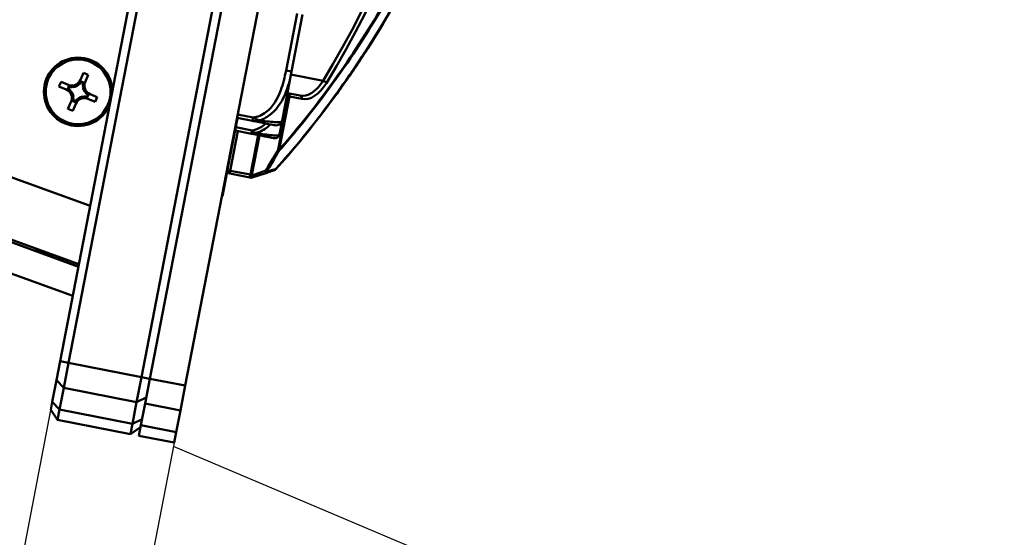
# Model space of a CAD drawing. Header units: inches. Extents: x 7.7 to 68.4, y -5.1 to 39.9.
# Tile 4 of 172: x 16.2 to 19.7, y 7 to 8.8. Entities that reach past the tile are written whole.
import ezdxf

# ---------------------------------------------------------------- set-up
doc = ezdxf.new("R2010")
doc.units = ezdxf.units.IN
doc.header["$MEASUREMENT"] = 0
for name, color, linetype, lineweight in [('Dimensions(ROSSANSI)', 7, 'Continuous', 25), ('Visible Edges(ROSSANSI)', 7, 'Continuous', 50), ('Visible Tangent Edges(ROSSANSI)', 7, 'Continuous', 50)]:
    doc.layers.add(name, color=color, linetype=linetype, lineweight=lineweight)
doc.styles.add('DEFAULT-ROSSANSI', font='arial.ttf')
doc.dimstyles.new('DEFAULT-ROSSANSI', dxfattribs={"dimtxt": 1, "dimasz": 0.098425, "dimexe": 0.125, "dimexo": 0.0625, "dimgap": 0.031496, "dimtad": 0, "dimtih": 1, "dimtoh": 1, "dimrnd": 1e-08, "dimzin": 0, "dimdsep": 46, "dimtxsty": 'DEFAULT-ROSSANSI', "dimcen": 0.09, "dimdle": 0.393701, "dimclrd": 7, "dimclre": 7, "dimclrt": 179, "dimadec": 0, "dimazin": 0, "dimtfac": 1, "dimtofl": 0, "dimtmove": 0, "dimatfit": 3, "dimfxl": 1, "dimtolj": 1, "dimtzin": 0, "dimlwd": 25, "dimlwe": 25, "dimarcsym": 0})

# ---------------------------------------------------------------- blocks, each defined once
blk = doc.blocks.new('*D6')
at = {"layer": 'Defpoints', "color": 0}
for p in [(20.9554, 23.5647), (16.7229, 7.3335), (22.741, 4.7852)]:
    blk.add_point(p, dxfattribs=at)
at = {"layer": 'Dimensions(ROSSANSI)', "color": 7, "lineweight": 25}
for p, q in [((21.0129, 23.5403), (29.3276, 20.0195)), ((29.1742, 19.9776), (26.5969, 13.8912)), ((22.7794, 4.8758), (26.0275, 12.5465)), ((16.7804, 7.3092), (22.8561, 4.7364))]:
    blk.add_line(p, q, dxfattribs=at)
at = {"layer": 'Dimensions(ROSSANSI)', "color": 7}
for points in [[(29.1591, 19.984), (29.1893, 19.9712), (29.2125, 20.0682)], [(22.7643, 4.8822), (22.7945, 4.8694), (22.741, 4.7852)]]:
    blk.add_solid(points, dxfattribs=at)
at = {"layer": 'Dimensions(ROSSANSI)', "color": 179, "lineweight": 25, "insert": (22.3555, 13.8597), "char_height": 1, "attachment_point": 1, "style": 'DEFAULT-ROSSANSI'}
blk.add_mtext('\\A1;16.60 [421.6]', dxfattribs=at)
blk = doc.blocks.new('*D8')
at = {"layer": 'Defpoints', "color": 0}
for p in [(16.3876, 7.6039), (16.8226, 7.5198), (16.504, 5.873)]:
    blk.add_point(p, dxfattribs=at)
at = {"layer": 'Dimensions(ROSSANSI)', "color": 7, "lineweight": 25}
for p, q in [((16.3758, 7.5426), (16.0453, 5.8344)), ((16.8107, 7.4584), (16.4802, 5.7503)), ((16.069, 5.9571), (14.1585, 6.3268)), ((16.4073, 5.8917), (16.1657, 5.9384))]:
    blk.add_line(p, q, dxfattribs=at)
at = {"layer": 'Dimensions(ROSSANSI)', "color": 7}
for points in [[(16.1688, 5.9545), (16.1626, 5.9223), (16.069, 5.9571)], [(16.4105, 5.9078), (16.4042, 5.8756), (16.504, 5.873)]]:
    blk.add_solid(points, dxfattribs=at)
at = {"layer": 'Dimensions(ROSSANSI)', "color": 179, "lineweight": 25, "insert": (7.6734, 6.9676), "char_height": 1, "attachment_point": 1, "style": 'DEFAULT-ROSSANSI'}
blk.add_mtext('\\A1;0.44 [11.3]', dxfattribs=at)
blk = doc.blocks.new('*D9')
at = {"layer": 'Defpoints', "color": 0}
for p in [(14.3877, 23.4915), (16.8226, 7.5198), (15.4602, 3.307), (14.3877, -5.0652)]:
    blk.add_point(p, dxfattribs=at)
at = {"layer": 'Dimensions(ROSSANSI)', "color": 7, "lineweight": 25}
for p, q in [((14.3877, 23.429), (14.3877, 3.2504)), ((16.8107, 7.4584), (15.9673, 3.099))]:
    blk.add_line(p, q, dxfattribs=at)
for start, end in [(90, 91.49163), (79.71813, 89.33187)]:
    blk.add_arc((14.3877, -5.0652), 8.4406, start, end, dxfattribs=at)
at = {"layer": 'Dimensions(ROSSANSI)', "color": 7}
for points in [[(14.486, 3.3584), (14.4862, 3.3912), (14.3877, 3.3754)], [(15.8973, 3.256), (15.8913, 3.2237), (15.991, 3.2217)]]:
    blk.add_solid(points, dxfattribs=at)
at = {"layer": 'Dimensions(ROSSANSI)', "color": 179, "lineweight": 25, "insert": (12.2688, 3.7938), "char_height": 1, "attachment_point": 1, "style": 'DEFAULT-ROSSANSI'}
blk.add_mtext('\\A1;11°', dxfattribs=at)
blk = doc.blocks.new('*D10')
at = {"layer": 'Defpoints', "color": 0}
for p in [(19.5793, 27.0317), (14.3877, 23.4915), (20.8767, 23.3789), (14.3877, 8.0546)]:
    blk.add_point(p, dxfattribs=at)
at = {"layer": 'Dimensions(ROSSANSI)', "color": 7, "lineweight": 25}
for p, q in [((14.3877, 23.554), (14.3877, 27.854)), ((20.9011, 23.4364), (22.108, 26.2868))]:
    blk.add_line(p, q, dxfattribs=at)
for start, end in [(81.54403, 89.71337), (67.33663, 75.47329)]:
    blk.add_arc((14.3877, 8.0546), 19.6744, start, end, dxfattribs=at)
at = {"layer": 'Dimensions(ROSSANSI)', "color": 7}
for points in [[(14.4861, 27.7123), (14.4862, 27.7451), (14.3877, 27.729)], [(21.9749, 26.2249), (21.9622, 26.1947), (22.0593, 26.1716)]]:
    blk.add_solid(points, dxfattribs=at)
at = {"layer": 'Dimensions(ROSSANSI)', "color": 179, "lineweight": 25, "insert": (17.3123, 27.8466), "char_height": 1, "attachment_point": 1, "style": 'DEFAULT-ROSSANSI'}
blk.add_mtext('\\A1;23°', dxfattribs=at)

msp = doc.modelspace()

# ---------------------------------------------------------------- linework, layer by layer
at = {"layer": 'Visible Edges(ROSSANSI)'}
for p, q in [((16.6999, 7.5435), (18.9269, 19.0541)), ((16.8226, 7.5198), (19.0496, 19.0303)), ((16.752, 9.4872), (16.3876, 7.6039)), ((16.4171, 7.5982), (16.7758, 9.4521)), ((17.0291, 9.4031), (16.6704, 7.5492)), ((17.1921, 8.6109), (17.2305, 8.8095)), ((16.4513, 7.9327), (14.5567, 8.6223)), ((16.4583, 8.5817), (16.4692, 8.607)), ((16.4692, 8.607), (16.4857, 8.5999)), ((16.4857, 8.5999), (16.4749, 8.5746)), ((17.1589, 8.4396), (17.1921, 8.6109)), ((16.4529, 7.9412), (14.6934, 8.5816)), ((16.3839, 8.5593), (16.391, 8.5758)), ((16.4092, 8.5484), (16.3839, 8.5593)), ((16.391, 8.5758), (16.4163, 8.565)), ((16.4186, 8.5597), (16.4146, 8.5504)), ((16.4195, 8.5579), (16.4165, 8.551)), ((16.431, 8.5587), (16.4301, 8.5567)), ((16.454, 8.5662), (16.452, 8.5671)), ((16.4697, 8.5724), (16.4603, 8.5764)), ((16.4678, 8.5715), (16.4609, 8.5744)), ((16.4686, 8.56), (16.4666, 8.5608)), ((14.5218, 8.5266), (16.4317, 7.8314)), ((16.4247, 8.5441), (16.4239, 8.5421)), ((16.4323, 8.521), (16.4342, 8.5202)), ((16.4699, 8.5224), (16.4707, 8.5243)), ((16.4762, 8.5369), (16.477, 8.5389)), ((16.4814, 8.5231), (16.4844, 8.53)), ((16.4823, 8.5213), (16.4863, 8.5307)), ((16.4917, 8.5326), (16.5169, 8.5218)), ((16.5169, 8.5218), (16.5098, 8.5052)), ((17.1788, 8.5355), (17.1775, 8.5357)), ((17.2212, 8.5273), (17.1788, 8.5355)), ((16.4151, 8.4811), (16.426, 8.5064)), ((16.4312, 8.5087), (16.4406, 8.5046)), ((16.4425, 8.4993), (16.4317, 8.474)), ((16.4331, 8.5095), (16.4399, 8.5066)), ((16.4468, 8.5148), (16.4488, 8.5139)), ((16.5098, 8.5052), (16.4846, 8.5161)), ((16.4317, 8.474), (16.4151, 8.4811)), ((17.0045, 8.4495), (16.9709, 8.2759)), ((17.0025, 8.4498), (17.0559, 8.4395)), ((17.1497, 8.392), (17.1589, 8.4396)), ((16.996, 8.4057), (17.0526, 8.3947)), ((16.9709, 8.2759), (16.9614, 8.2268)), ((16.9773, 8.2564), (17.0475, 8.2428)), ((17.0557, 8.2426), (17.0994, 8.2571)), ((16.9519, 8.1777), (16.9614, 8.2268)), ((16.9594, 8.2271), (16.9614, 8.2268)), ((17.0475, 8.2428), (17.0506, 8.2422)), ((16.9499, 8.1781), (16.9519, 8.1777)), ((16.3026, 7.9868), (16.3055, 7.9948)), ((16.4515, 7.9337), (16.303, 7.9878)), ((16.3865, 7.9574), (16.3891, 7.9644)), ((16.3749, 7.538), (16.3876, 7.6039)), ((16.4171, 7.5982), (16.4003, 7.5114)), ((16.3749, 7.538), (16.3603, 7.4626)), ((16.6536, 7.4624), (16.6704, 7.5492)), ((16.6831, 7.4567), (16.6999, 7.5435)), ((16.3857, 7.4361), (16.4003, 7.5114)), ((16.8226, 7.5198), (16.8058, 7.433)), ((16.355, 7.4353), (16.3603, 7.4626)), ((16.6536, 7.4624), (16.639, 7.3871)), ((16.3788, 7.4001), (16.355, 7.4353)), ((16.3857, 7.4361), (16.3788, 7.4001)), ((16.6831, 7.4567), (16.6685, 7.3814)), ((16.7912, 7.3576), (16.8058, 7.433)), ((16.6321, 7.3511), (16.3788, 7.4001)), ((16.6321, 7.3511), (16.639, 7.3871)), ((16.6321, 7.3511), (16.6672, 7.3749)), ((16.6615, 7.3454), (16.6685, 7.3814)), ((16.7912, 7.3576), (16.7843, 7.3217)), ((16.6615, 7.3454), (16.7843, 7.3217))]:
    msp.add_line(p, q, dxfattribs=at)
msp.add_circle((16.4504, 8.5405), 0.1125, dxfattribs=at)
for centre, radius, start, end in [((16.4504, 8.5405), 0.119, 1.357, 336.743), ((16.4289, 8.5944), 0.032, 246.76, 336.76), ((16.4289, 8.5944), 0.0377, 255.4383, 271.8024), ((16.4289, 8.5944), 0.0377, 278.6447, 304.8753), ((16.4289, 8.5944), 0.0377, 311.7176, 328.0817), ((16.5043, 8.562), 0.0377, 165.4383, 181.8024), ((16.5043, 8.562), 0.0377, 188.6447, 214.8753), ((16.5043, 8.562), 0.032, 156.76, 246.76), ((16.3966, 8.519), 0.032, 336.76, 66.76), ((16.3966, 8.519), 0.0377, 41.7176, 58.0817), ((16.3966, 8.519), 0.0377, 8.6447, 34.8753), ((16.3966, 8.519), 0.0377, 345.4383, 1.8024), ((16.4719, 8.4867), 0.0377, 98.6447, 124.8753), ((16.4719, 8.4867), 0.0377, 75.4383, 91.8024), ((16.5043, 8.562), 0.0377, 221.7176, 238.0817), ((16.4719, 8.4867), 0.0377, 131.7176, 148.0817), ((16.4719, 8.4867), 0.032, 66.76, 156.76), ((17.1396, 8.4434), 0.0197, 259.05, 349.05), ((17.1343, 8.395), 0.0157, 259.05, 349.05), ((16.9792, 8.2662), 0.01, 169.05, 259.05), ((17.1302, 8.2779), 0.01, 288.4184, 318.2627), ((17.0525, 8.2521), 0.01, 259.05, 288.4184)]:
    msp.add_arc(centre, radius, start, end, dxfattribs=at)
for centre, major_axis, start_param, end_param in [((16.4333, 8.5925), (0.0333, -0.0143), 4.695846, 5.027133), ((16.4271, 8.59), (0.0143, 0.0333), 4.397645, 4.728932), ((16.5024, 8.5577), (-0.0143, -0.0333), 4.695846, 5.027133), ((16.4009, 8.5171), (-0.0333, 0.0143), 4.397645, 4.728932), ((16.3985, 8.5234), (0.0143, 0.0333), 4.695846, 5.027133), ((16.4676, 8.4885), (-0.0333, 0.0143), 4.695846, 5.027133), ((16.4999, 8.5639), (0.0333, -0.0143), 4.397645, 4.728932), ((16.4738, 8.491), (-0.0143, -0.0333), 4.397645, 4.728932)]:
    msp.add_ellipse(centre, major_axis=major_axis, ratio=0.9914, start_param=start_param, end_param=end_param, dxfattribs=at)
for points, knots in [([(17.1376, 8.2713), (17.1943, 8.3348), (17.25, 8.4021), (17.3645, 8.5528), (17.423, 8.6372), (17.5347, 8.8163), (17.5878, 8.911), (17.7124, 9.1628), (17.7789, 9.3266), (17.8686, 9.6148), (17.8989, 9.7348), (17.9224, 9.856), (17.9458, 9.9773), (17.9625, 10.0999), (17.9867, 10.4008), (17.9862, 10.5776), (17.9709, 10.7747), (17.9684, 10.8023), (17.9655, 10.8297)], [0.205703, 0.205703, 0.205703, 0.205703, 1.01733, 1.01733, 1.924013, 1.924013, 2.830701, 2.830701, 4.215232, 4.215232, 5.153714, 5.153714, 5.153714, 6.092195, 6.092195, 7.476726, 7.476726, 7.704451, 7.704451, 7.704451, 7.704451]), ([(17.0559, 8.4395), (17.0739, 8.436), (17.0894, 8.433), (17.1009, 8.4308), (17.1186, 8.4274), (17.1274, 8.4257), (17.1317, 8.4248), (17.1351, 8.4242), (17.1356, 8.4241), (17.1359, 8.424)], [-0.7968224, -0.7968224, -0.7968224, -0.7968224, -0.6514613, -0.6514613, -0.6514613, -0.427691, -0.427691, -0.427691, -0.2569517, -0.2569517, -0.2569517, -0.2569517]), ([(17.0526, 8.3947), (17.0912, 8.3873), (17.1137, 8.3829), (17.1232, 8.3811), (17.1295, 8.3799), (17.1306, 8.3797), (17.1313, 8.3795)], [-0.5252205, -0.5252205, -0.5252205, -0.5252205, -0.20743, -0.20743, -0.20743, 0, 0, 0, 0]), ([(17.0994, 8.2571), (17.1016, 8.2579), (17.1039, 8.2587), (17.1098, 8.2606), (17.1134, 8.2618), (17.117, 8.263), (17.12, 8.264), (17.1229, 8.265), (17.1284, 8.2668), (17.1309, 8.2676), (17.1333, 8.2684)], [0.0250944, 0.0250944, 0.0250944, 0.0250944, 0.0690821, 0.0690821, 0.1381643, 0.1381643, 0.1381643, 0.195225, 0.195225, 0.2431639, 0.2431639, 0.2431639, 0.2431639])]:
    msp.add_open_spline(points, degree=3, knots=knots, dxfattribs=at)
for points in [[(16.4163, 8.565), (16.4247, 8.5614), (16.4346, 8.5571)], [(16.4505, 8.5634), (16.4547, 8.5733), (16.4583, 8.5817)], [(16.4749, 8.5746), (16.4713, 8.5662), (16.467, 8.5563)], [(16.4275, 8.5406), (16.4176, 8.5448), (16.4092, 8.5484)], [(16.426, 8.5064), (16.4296, 8.5148), (16.4338, 8.5247)], [(16.4846, 8.5161), (16.4762, 8.5197), (16.4663, 8.5239)], [(16.4734, 8.5405), (16.4833, 8.5362), (16.4917, 8.5326)], [(16.4504, 8.5176), (16.4461, 8.5077), (16.4425, 8.4993)]]:
    msp.add_rational_spline(points, [1, 1.0434797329, 1], degree=2, dxfattribs=at)
for points in [[(16.4186, 8.5597), (16.419, 8.5588), (16.4195, 8.5579)], [(16.4603, 8.5764), (16.4606, 8.5754), (16.4609, 8.5744)], [(16.4697, 8.5724), (16.4687, 8.5719), (16.4678, 8.5715)], [(16.4146, 8.5504), (16.4155, 8.5507), (16.4165, 8.551)], [(16.4823, 8.5213), (16.4819, 8.5222), (16.4814, 8.5231)], [(16.4863, 8.5307), (16.4853, 8.5303), (16.4844, 8.53)], [(16.4312, 8.5087), (16.4321, 8.5091), (16.4331, 8.5095)], [(16.4406, 8.5046), (16.4402, 8.5056), (16.4399, 8.5066)]]:
    msp.add_open_spline(points, degree=2, dxfattribs=at)
at = {"layer": 'Visible Tangent Edges(ROSSANSI)'}
for p, q in [((17.2112, 8.8132), (17.1728, 8.6146)), ((16.4921, 8.1438), (14.7631, 8.7731)), ((17.1728, 8.6146), (17.1921, 8.6109)), ((17.3015, 8.579), (17.1901, 8.6005)), ((17.1815, 8.5248), (17.1458, 8.3399)), ((17.1493, 8.3392), (17.1851, 8.5241)), ((17.1756, 8.5259), (17.1815, 8.5248)), ((17.1851, 8.5241), (17.1815, 8.5248)), ((17.1851, 8.5241), (17.2275, 8.5159)), ((17.0582, 8.4511), (17.0048, 8.4614)), ((17.0559, 8.4395), (17.0582, 8.4511)), ((16.9792, 8.2662), (17.0058, 8.4038)), ((17.0549, 8.4063), (16.9983, 8.4173)), ((17.076, 8.3902), (17.0494, 8.2527)), ((17.0541, 8.2518), (17.0807, 8.3893)), ((17.1458, 8.3399), (17.1493, 8.3392)), ((16.9689, 8.2762), (16.9709, 8.2759)), ((16.9694, 8.2681), (16.9792, 8.2662)), ((16.9792, 8.2662), (16.9773, 8.2564)), ((17.0494, 8.2527), (16.9792, 8.2662)), ((17.0475, 8.2428), (17.0494, 8.2527)), ((17.0494, 8.2527), (17.0541, 8.2518)), ((17.0571, 8.2512), (17.0541, 8.2518)), ((17.1008, 8.2657), (17.0571, 8.2512)), ((16.4171, 7.5982), (16.3876, 7.6039)), ((16.6704, 7.5492), (16.4171, 7.5982)), ((16.4003, 7.5114), (16.3749, 7.538)), ((16.6704, 7.5492), (16.6999, 7.5435)), ((16.8226, 7.5198), (16.6999, 7.5435)), ((16.6536, 7.4624), (16.4003, 7.5114)), ((16.3857, 7.4361), (16.3603, 7.4626)), ((16.6536, 7.4624), (16.6871, 7.4776)), ((16.639, 7.3871), (16.3857, 7.4361)), ((16.6831, 7.4567), (16.8058, 7.433)), ((16.639, 7.3871), (16.6725, 7.4022)), ((16.7912, 7.3576), (16.6685, 7.3814))]:
    msp.add_line(p, q, dxfattribs=at)
for centre, major_axis, ratio, start_param, end_param in [((16.4568, 10.1396), (-0.4653, -2.4049), 0.5547, 0.976398, 1.94755), ((16.465, 10.138), (0.4672, 2.4148), 0.5547, 4.11799, 5.091448), ((17.2497, 8.6745), (-0.0285, -0.1473), 0.5547, 0, 0.976398), ((17.2579, 8.6729), (-0.0304, -0.1571), 0.5547, 0, 0.976398), ((17.3049, 8.5726), (0.00853, -0.00523), 0.465957, 0.677589, 2.248385), ((17.1769, 8.5257), (0.0019, 0.00982), 0.83205, 4.712389, 6.283185), ((17.1769, 8.5257), (0.0019, 0.00982), 0.471858, 4.712389, 6.283185), ((17.2193, 8.5174), (0.0019, 0.00982), 0.83205, 4.712389, 6.283185), ((17.0549, 8.4063), (-0.0022, -0.0116), 0.00001, 6.14868, 7.853982), ((17.1411, 8.3408), (0.00859, -0.00511), 0.178388, 0.30791, 1.110784), ((17.1411, 8.3408), (0.00753, -0.00658), 0.60209, 0.38277, 0.768059), ((17.0494, 8.2527), (-0.0019, -0.00982), 0.471858, 0, 1.570796), ((17.0525, 8.2521), (-0.0019, -0.00982), 0.471858, 0, 1.570796), ((17.0525, 8.2521), (0.00316, -0.00949), 0.42269, 0, 1.337269), ((17.0962, 8.2666), (0.00316, -0.00949), 0.42269, 0, 1.337269), ((17.0962, 8.2666), (0.00316, -0.00949), 0.908669, 0, 0.804377), ((17.0962, 8.2666), (0.00851, -0.00525), 0.185948, 0.311111, 1.113669), ((17.1302, 8.2779), (0.00316, -0.00949), 0.90902, 0, 0.810929), ((17.1302, 8.2779), (0.00746, -0.00666), 0.603716, 0, 0.388684)]:
    msp.add_ellipse(centre, major_axis=major_axis, ratio=ratio, start_param=start_param, end_param=end_param, dxfattribs=at)
for points, knots in [([(17.965, 10.8295), (17.9679, 10.8018), (17.9704, 10.7738), (17.9857, 10.5766), (17.9862, 10.4001), (17.962, 10.0996), (17.9454, 9.9772), (17.922, 9.8561), (17.8985, 9.735), (17.8683, 9.6152), (17.7787, 9.3274), (17.7124, 9.1638), (17.5879, 8.9124), (17.5349, 8.8178), (17.4234, 8.6389), (17.365, 8.5546), (17.2507, 8.4041), (17.1952, 8.337), (17.1386, 8.2735)], [-7.707404, -7.707404, -7.707404, -7.707404, -7.476726, -7.476726, -6.092195, -6.092195, -5.153714, -5.153714, -5.153714, -4.215232, -4.215232, -2.830701, -2.830701, -1.924013, -1.924013, -1.01733, -1.01733, -0.205703, -0.205703, -0.205703, -0.205703]), ([(17.9356, 10.8157), (17.939, 10.7827), (17.942, 10.7493), (17.9565, 10.5535), (17.9566, 10.3842), (17.9329, 10.0957), (17.9169, 9.9779), (17.8943, 9.8615), (17.8718, 9.745), (17.8428, 9.6298), (17.7571, 9.3533), (17.6939, 9.1962), (17.5744, 8.9525), (17.5228, 8.8597), (17.4144, 8.6842), (17.3576, 8.6015), (17.2502, 8.4589), (17.2002, 8.3975), (17.1493, 8.3392)], [2.459447, 2.459447, 2.459447, 2.459447, 2.735767, 2.735767, 4.066581, 4.066581, 4.970623, 4.970623, 4.970623, 5.874664, 5.874664, 7.205478, 7.205478, 8.095734, 8.095734, 8.985984, 8.985984, 9.724261, 9.724261, 9.724261, 9.724261]), ([(17.1496, 8.3364), (17.2006, 8.3948), (17.2506, 8.4563), (17.3581, 8.5991), (17.415, 8.682), (17.5236, 8.8578), (17.5752, 8.9508), (17.6948, 9.1949), (17.7581, 9.3522), (17.844, 9.6292), (17.873, 9.7446), (17.8956, 9.8612), (17.9181, 9.9779), (17.9342, 10.0958), (17.9579, 10.3848), (17.9578, 10.5544), (17.9434, 10.7503), (17.9405, 10.7835), (17.937, 10.8164)], [-9.724261, -9.724261, -9.724261, -9.724261, -8.985984, -8.985984, -8.095734, -8.095734, -7.205478, -7.205478, -5.874664, -5.874664, -4.970623, -4.970623, -4.970623, -4.066581, -4.066581, -2.735767, -2.735767, -2.461169, -2.461169, -2.461169, -2.461169]), ([(17.1728, 8.6146), (17.1683, 8.5914), (17.1628, 8.568), (17.1545, 8.5458), (17.1437, 8.5167), (17.1275, 8.4884), (17.1025, 8.4695), (17.0895, 8.4598), (17.0743, 8.4529), (17.0582, 8.4511)], [0.2569537, 0.2569537, 0.2569537, 0.2569537, 0.4371919, 0.4371919, 0.4371919, 0.6739428, 0.6739428, 0.6739428, 0.7963818, 0.7963818, 0.7963818, 0.7963818]), ([(17.0819, 8.4415), (17.0961, 8.4465), (17.1096, 8.4541), (17.1463, 8.4847), (17.1628, 8.5138), (17.1823, 8.5653), (17.188, 8.5879), (17.1921, 8.6109)], [-0.7478145, -0.7478145, -0.7478145, -0.7478145, -0.6493253, -0.6493253, -0.427691, -0.427691, -0.2569537, -0.2569537, -0.2569537, -0.2569537]), ([(17.0559, 8.4395), (17.0573, 8.4392), (17.0588, 8.439), (17.0615, 8.4388), (17.0629, 8.4387), (17.0651, 8.4386), (17.0659, 8.4386), (17.0674, 8.4387), (17.0679, 8.4387), (17.0696, 8.4388), (17.0707, 8.4389), (17.0736, 8.4393), (17.0754, 8.4396), (17.0788, 8.4404), (17.0804, 8.4409), (17.0819, 8.4415)], [-0.0532704, -0.0532704, -0.0532704, -0.0532704, -0.04377373, -0.04377373, -0.03521335, -0.03521335, -0.02986312, -0.02986312, -0.02651922, -0.02651922, -0.01983142, -0.01983142, -0.00913095, -0.00913095, 0.00023197, 0.00023197, 0.00023197, 0.00023197]), ([(17.0819, 8.4415), (17.0805, 8.4417), (17.0791, 8.442), (17.076, 8.4429), (17.0744, 8.4434), (17.0717, 8.4444), (17.0707, 8.4448), (17.0692, 8.4454), (17.0687, 8.4456), (17.0674, 8.4462), (17.0666, 8.4465), (17.0646, 8.4475), (17.0633, 8.4481), (17.0608, 8.4495), (17.0595, 8.4503), (17.0582, 8.4511)], [-0.00023197, -0.00023197, -0.00023197, -0.00023197, 0.00913095, 0.00913095, 0.01983142, 0.01983142, 0.02651922, 0.02651922, 0.02986312, 0.02986312, 0.03521335, 0.03521335, 0.04377373, 0.04377373, 0.0532704, 0.0532704, 0.0532704, 0.0532704]), ([(17.0676, 8.3972), (17.0713, 8.3983), (17.0749, 8.3994), (17.0939, 8.4068), (17.1075, 8.4161), (17.1192, 8.4272)], [-4.4390134, -4.4390134, -4.4390134, -4.4390134, -4.4135105, -4.4135105, -4.302638, -4.302638, -4.302638, -4.302638]), ([(17.1589, 8.4396), (17.1586, 8.4373), (17.1552, 8.4346), (17.1257, 8.4356), (17.1073, 8.4375), (17.0819, 8.4415)], [0.2569517, 0.2569517, 0.2569517, 0.2569517, 0.5559983, 0.5559983, 0.7482818, 0.7482818, 0.7482818, 0.7482818]), ([(17.0526, 8.3947), (17.0535, 8.3946), (17.0543, 8.3945), (17.056, 8.3944), (17.0567, 8.3944), (17.058, 8.3945), (17.0585, 8.3946), (17.0593, 8.3947), (17.0597, 8.3947), (17.0606, 8.3949), (17.0612, 8.395), (17.0629, 8.3954), (17.0639, 8.3957), (17.0658, 8.3964), (17.0667, 8.3968), (17.0676, 8.3972)], [-0.02627331, -0.02627331, -0.02627331, -0.02627331, -0.02158775, -0.02158775, -0.01736415, -0.01736415, -0.0147244, -0.0147244, -0.01307456, -0.01307456, -0.00977487, -0.00977487, -0.00449537, -0.00449537, 0.00012419, 0.00012419, 0.00012419, 0.00012419]), ([(17.0676, 8.3972), (17.0669, 8.3976), (17.0661, 8.3979), (17.0645, 8.3988), (17.0636, 8.3993), (17.0622, 8.4002), (17.0617, 8.4005), (17.0609, 8.4011), (17.0606, 8.4013), (17.0599, 8.4018), (17.0595, 8.4021), (17.0584, 8.403), (17.0577, 8.4036), (17.0563, 8.4049), (17.0556, 8.4056), (17.0549, 8.4063)], [-0.00012419, -0.00012419, -0.00012419, -0.00012419, 0.00449537, 0.00449537, 0.00977487, 0.00977487, 0.01307456, 0.01307456, 0.0147244, 0.0147244, 0.01736415, 0.01736415, 0.02158775, 0.02158775, 0.02627331, 0.02627331, 0.02627331, 0.02627331]), ([(17.1497, 8.392), (17.1497, 8.3918), (17.1496, 8.3916), (17.1487, 8.3902), (17.1462, 8.3893), (17.1366, 8.3889), (17.1317, 8.389), (17.1141, 8.3904), (17.0985, 8.3923), (17.0743, 8.3961), (17.071, 8.3967), (17.0676, 8.3972)], [0, 0, 0, 0, 0.0278591, 0.0278591, 0.201273, 0.201273, 0.3066357, 0.3066357, 0.475216, 0.475216, 0.5007189, 0.5007189, 0.5007189, 0.5007189]), ([(17.1458, 8.3399), (17.1426, 8.3346), (17.1394, 8.3293), (17.1324, 8.3175), (17.1285, 8.3111), (17.1246, 8.3046), (17.1199, 8.2968), (17.1151, 8.289), (17.1072, 8.276), (17.104, 8.2709), (17.1008, 8.2657)], [0.0104344, 0.0104344, 0.0104344, 0.0104344, 0.0583339, 0.0583339, 0.1166678, 0.1166678, 0.1166678, 0.1876898, 0.1876898, 0.2344963, 0.2344963, 0.2344963, 0.2344963]), ([(17.1046, 8.2621), (17.1078, 8.2672), (17.1109, 8.2724), (17.1189, 8.2854), (17.1237, 8.2932), (17.1284, 8.3011), (17.1323, 8.3075), (17.1362, 8.314), (17.1433, 8.3258), (17.1464, 8.3311), (17.1496, 8.3364)], [-0.2344963, -0.2344963, -0.2344963, -0.2344963, -0.1876898, -0.1876898, -0.1166678, -0.1166678, -0.1166678, -0.0583339, -0.0583339, -0.0104344, -0.0104344, -0.0104344, -0.0104344]), ([(17.1386, 8.2735), (17.1361, 8.2726), (17.1336, 8.2718), (17.1282, 8.27), (17.1252, 8.269), (17.1222, 8.268), (17.1187, 8.2668), (17.1151, 8.2656), (17.1092, 8.2636), (17.1069, 8.2629), (17.1046, 8.2621)], [-0.2431639, -0.2431639, -0.2431639, -0.2431639, -0.195225, -0.195225, -0.1381643, -0.1381643, -0.1381643, -0.0690821, -0.0690821, -0.0250944, -0.0250944, -0.0250944, -0.0250944])]:
    msp.add_open_spline(points, degree=3, knots=knots, dxfattribs=at)
msp.add_open_spline([(17.1023, 8.4299), (17.0887, 8.4181), (17.0728, 8.4094), (17.0549, 8.4063)], degree=3, dxfattribs=at)

# ---------------------------------------------------------------- dimensions: what is measured, and where the dimension line sits
at = {"layer": 'Dimensions(ROSSANSI)', "color": 7, "lineweight": 25}
for base, center, p1, picture, middle in [((19.5793, 27.0317), (14.3877, 8.0546), (20.8767, 23.3789), '*D10', (18.3017, 27.3357)), ((15.4602, 3.307), (14.3877, -5.0652), (16.8226, 7.5198), '*D9', (13.2027, 3.2918))]:
    dim = msp.add_angular_dim_3p(base=base, center=center, p1=p1, p2=(14.3877, 23.4915), dimstyle='DEFAULT-ROSSANSI', override={"dimadec": 0, "dimtp": 0, "dimtm": 0, "dimtdec": 0}, dxfattribs=at)
    dim.commit()
    dim.dimension.update_dxf_attribs({"geometry": picture, "text_midpoint": middle, "dimtype": 165})
for base, p1, p2, angle, override, picture, middle in [((22.741, 4.7852), (20.9554, 23.5647), (16.7229, 7.3335), 67.05, {"dimdec": 2, "dimtp": 0, "dimtm": 0, "dimtdec": 2, "dimatfit": 1}, '*D6', (26.3122, 13.2188)), ((16.504, 5.873), (16.3876, 7.6039), (16.8226, 7.5198), 169.05, {"dimdec": 2, "dimtp": 0, "dimtm": 0, "dimtdec": 2, "dimatfit": 2}, '*D8', (10.9002, 6.3268))]:
    dim = msp.add_linear_dim(base=base, p1=p1, p2=p2, angle=angle, dimstyle='DEFAULT-ROSSANSI', override=override, dxfattribs=at)
    dim.commit()
    dim.dimension.update_dxf_attribs({"geometry": picture, "text_midpoint": middle, "dimtype": 160})

doc.saveas('drawing.dxf')
